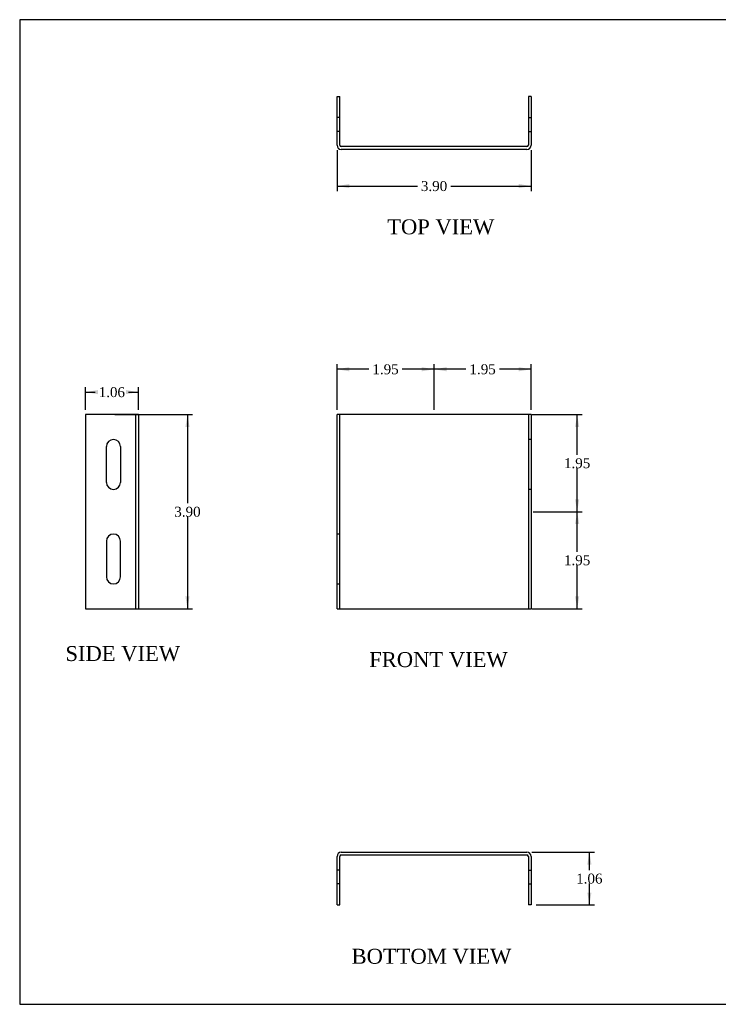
# Model space of a CAD drawing. Header units: inches. Extents: x 0.2 to 29.9, y -0.1 to 19.9.
# Tile 1 of 3: x 0.2 to 14.2, y 0.1 to 19.9. Entities that reach past the tile are written whole.
import ezdxf
from ezdxf.enums import TextEntityAlignment as Align
from ezdxf.lldxf.tags import DXFTag

# ---------------------------------------------------------------- set-up
doc = ezdxf.new("R2010")
doc.units = ezdxf.units.IN
doc.header["$MEASUREMENT"] = 0
doc.layers.add('COM70771-2', color=7, linetype='Continuous')
doc.layers.add('Default', color=7, linetype='Continuous')
doc.styles.add('SEACAD_Times_New_Roman', font='times.ttf')
tags = doc.linetypes.add('HIDDEN2', pattern=[0.1875, 0.125, -0.0625]).pattern_tags.tags
tags[6:7] = [DXFTag(74, 4), DXFTag(75, 0), DXFTag(340, '0'), DXFTag(46, 0.0), DXFTag(50, 0.0), DXFTag(44, 0.0), DXFTag(45, 0.0)]
tags[4:5] = [DXFTag(74, 4), DXFTag(75, 0), DXFTag(340, '0'), DXFTag(46, 0.0), DXFTag(50, 0.0), DXFTag(44, 0.0), DXFTag(45, 0.0)]
doc.dimstyles.new('HAMMOND_(STH_-_42x28)', dxfattribs={"dimtxt": 0.2, "dimasz": 0.25, "dimexe": 0.1, "dimexo": 0.1, "dimgap": 0.05, "dimtad": 0, "dimtih": 1, "dimtoh": 1, "dimzin": 0, "dimdsep": 46, "dimtxsty": 'SEACAD_Times_New_Roman', "dimblk1": '_SE_FILLED', "dimblk2": '_SE_FILLED', "dimsah": 1, "dimcen": 0.1, "dimadec": 0, "dimazin": 0, "dimtfac": 0.8, "dimtofl": 0, "dimtmove": 0, "dimatfit": 3, "dimfxl": 1, "dimtolj": 1, "dimtzin": 0, "dimarcsym": 0})

# ---------------------------------------------------------------- blocks, each defined once
blk = doc.blocks.new('SE')
at = {"layer": 'COM70771-2', "color": 7, "linetype": 'Continuous'}
for p, q in [((6.545, 8.057), (6.545, 11.957)), ((6.631, 11.957), (6.545, 11.957)), ((10.359, 11.957), (6.631, 11.957)), ((10.445, 11.957), (10.359, 11.957)), ((10.445, 11.957), (10.445, 8.057)), ((6.545, 8.057), (6.631, 8.057)), ((6.631, 8.057), (10.359, 8.057)), ((10.359, 8.057), (10.445, 8.057))]:
    blk.add_line(p, q, dxfattribs=at)
at = {"layer": 'COM70771-2', "color": 7, "linetype": 'HIDDEN2'}
for p, q in [((6.602, 8.057), (6.602, 11.957)), ((10.388, 11.957), (10.388, 8.057)), ((10.445, 11.457), (10.388, 11.457)), ((10.388, 10.457), (10.445, 10.457)), ((6.602, 9.557), (6.545, 9.557)), ((6.545, 8.557), (6.602, 8.557))]:
    blk.add_line(p, q, dxfattribs=at)
blk = doc.blocks.new('SE1')
at = {"layer": 'COM70771-2', "color": 7, "linetype": 'Continuous'}
for p, q in [((6.545, 17.37), (6.545, 18.346)), ((6.545, 18.346), (6.602, 18.346)), ((6.602, 17.37), (6.602, 18.346)), ((10.388, 18.346), (10.388, 17.37)), ((10.445, 18.346), (10.388, 18.346)), ((10.445, 18.346), (10.445, 17.37)), ((10.359, 17.341), (6.631, 17.341)), ((10.359, 17.284), (6.631, 17.284))]:
    blk.add_line(p, q, dxfattribs=at)
at = {"layer": 'COM70771-2', "color": 7, "linetype": 'HIDDEN2'}
for p, q in [((6.602, 17.924), (6.545, 17.924)), ((10.388, 17.924), (10.445, 17.924)), ((6.602, 17.643), (6.545, 17.643)), ((10.388, 17.643), (10.445, 17.643))]:
    blk.add_line(p, q, dxfattribs=at)
at = {"layer": 'COM70771-2', "color": 7, "linetype": 'Continuous'}
for centre, radius, start, end in [((6.631, 17.37), 0.086, 180, 270), ((6.631, 17.37), 0.029, 180, 270), ((10.359, 17.37), 0.029, 270, 0), ((10.359, 17.37), 0.086, 270, 0)]:
    blk.add_arc(centre, radius, start, end, dxfattribs=at)
blk = doc.blocks.new('SE2')
at = {"layer": 'COM70771-2', "color": 7, "linetype": 'Continuous'}
for p, q in [((6.631, 3.168), (10.359, 3.168)), ((6.545, 2.106), (6.545, 3.082)), ((6.602, 2.106), (6.602, 3.082)), ((6.631, 3.111), (10.359, 3.111)), ((10.388, 3.082), (10.388, 2.106)), ((10.445, 3.082), (10.445, 2.106)), ((6.545, 2.106), (6.602, 2.106)), ((10.445, 2.106), (10.388, 2.106))]:
    blk.add_line(p, q, dxfattribs=at)
at = {"layer": 'COM70771-2', "color": 7, "linetype": 'HIDDEN2'}
for p, q in [((6.602, 2.809), (6.545, 2.809)), ((10.388, 2.809), (10.445, 2.809)), ((6.602, 2.528), (6.545, 2.528)), ((10.388, 2.528), (10.445, 2.528))]:
    blk.add_line(p, q, dxfattribs=at)
at = {"layer": 'COM70771-2', "color": 7, "linetype": 'Continuous'}
for centre, radius, start, end in [((6.631, 3.082), 0.086, 90, 180), ((10.359, 3.082), 0.086, 0, 90), ((6.631, 3.082), 0.029, 90, 180), ((10.359, 3.082), 0.029, 0, 90)]:
    blk.add_arc(centre, radius, start, end, dxfattribs=at)
blk = doc.blocks.new('SE3')
at = {"layer": 'COM70771-2', "color": 7, "linetype": 'Continuous'}
for p, q in [((2.469, 11.957), (1.493, 11.957)), ((1.493, 11.957), (1.493, 8.057)), ((2.555, 11.957), (2.469, 11.957)), ((2.555, 11.957), (2.555, 8.057)), ((1.915, 9.416), (1.915, 8.697)), ((2.196, 8.697), (2.196, 9.416)), ((1.493, 8.057), (2.469, 8.057)), ((2.469, 8.057), (2.555, 8.057))]:
    blk.add_line(p, q, dxfattribs=at)
at = {"layer": 'COM70771-2', "color": 7, "linetype": 'HIDDEN2'}
for p, q in [((2.498, 11.957), (2.498, 8.057)), ((1.915, 10.597), (1.915, 11.316)), ((2.196, 11.316), (2.196, 10.597))]:
    blk.add_line(p, q, dxfattribs=at)
for centre, start, end in [((2.055, 11.316), 0, 180), ((2.055, 10.597), 180, 0)]:
    blk.add_arc(centre, 0.141, start, end, dxfattribs=at)
at = {"layer": 'COM70771-2', "color": 7, "linetype": 'Continuous'}
for centre, start, end in [((2.055, 9.416), 0, 180), ((2.055, 8.697), 180, 0)]:
    blk.add_arc(centre, 0.141, start, end, dxfattribs=at)
blk = doc.blocks.new('DMBLK7738')
at = {"layer": 'Default', "linetype": 'Continuous', "transparency": 16777216}
for points in [[(11.41, 9.757), (11.369, 10.007), (11.327, 9.757)], [(11.41, 8.307), (11.327, 8.307), (11.369, 8.057)]]:
    blk.add_hatch(color=7, dxfattribs=at).paths.add_polyline_path(points)
at = {"layer": 'Default', "color": 7, "linetype": 'Continuous', "transparency": 16777216}
for p, q in [((10.488, 10.007), (11.469, 10.007)), ((11.369, 9.202), (11.369, 10.007)), ((11.369, 8.057), (11.369, 8.932)), ((10.459, 8.057), (11.469, 8.057))]:
    blk.add_line(p, q, dxfattribs=at)
at = {"layer": 'Default', "color": 7, "linetype": 'Continuous', "transparency": 16777216, "style": 'SEACAD_Times_New_Roman'}
blk.add_text('1.95', height=0.2, dxfattribs=at).set_placement((11.103, 9.132), align=Align.TOP_LEFT)
blk = doc.blocks.new('_SE_FILLED')
at = {"color": 0}
blk.add_line((0, 0), (-1, 0), dxfattribs=at)
blk.add_solid([(0, 0), (-1, -0.1665), (-1, 0.1665), (0, 0)], dxfattribs=at)
blk = doc.blocks.new('DMBLK7739')
at = {"layer": 'Default', "linetype": 'Continuous', "transparency": 16777216}
for points in [[(11.41, 11.707), (11.369, 11.957), (11.327, 11.707)], [(11.41, 10.257), (11.327, 10.257), (11.369, 10.007)]]:
    blk.add_hatch(color=7, dxfattribs=at).paths.add_polyline_path(points)
at = {"layer": 'Default', "color": 7, "linetype": 'Continuous', "transparency": 16777216}
for p, q in [((10.459, 11.957), (11.469, 11.957)), ((11.369, 11.152), (11.369, 11.957)), ((11.369, 10.007), (11.369, 10.882)), ((10.488, 10.007), (11.469, 10.007))]:
    blk.add_line(p, q, dxfattribs=at)
at = {"layer": 'Default', "color": 7, "linetype": 'Continuous', "transparency": 16777216, "style": 'SEACAD_Times_New_Roman'}
blk.add_text('1.95', height=0.2, dxfattribs=at).set_placement((11.103, 11.082), align=Align.TOP_LEFT)
blk = doc.blocks.new('DMBLK7740')
at = {"layer": 'Default', "linetype": 'Continuous', "transparency": 16777216}
for points in [[(8.745, 12.911), (8.495, 12.869), (8.745, 12.827)], [(10.195, 12.911), (10.195, 12.827), (10.445, 12.869)]]:
    blk.add_hatch(color=7, dxfattribs=at).paths.add_polyline_path(points)
at = {"layer": 'Default', "color": 7, "linetype": 'Continuous', "transparency": 16777216}
for p, q in [((8.495, 12.057), (8.495, 12.969)), ((9.135, 12.869), (8.495, 12.869)), ((10.445, 12.869), (9.806, 12.869)), ((10.445, 12.057), (10.445, 12.969))]:
    blk.add_line(p, q, dxfattribs=at)
at = {"layer": 'Default', "color": 7, "linetype": 'Continuous', "transparency": 16777216, "style": 'SEACAD_Times_New_Roman'}
blk.add_text('1.95', height=0.2, dxfattribs=at).set_placement((9.205, 12.969), align=Align.TOP_LEFT)
blk = doc.blocks.new('DMBLK7741')
at = {"layer": 'Default', "linetype": 'Continuous', "transparency": 16777216}
for points in [[(6.795, 12.911), (6.545, 12.869), (6.795, 12.827)], [(8.245, 12.911), (8.245, 12.827), (8.495, 12.869)]]:
    blk.add_hatch(color=7, dxfattribs=at).paths.add_polyline_path(points)
at = {"layer": 'Default', "color": 7, "linetype": 'Continuous', "transparency": 16777216}
for p, q in [((6.545, 12.057), (6.545, 12.969)), ((7.185, 12.869), (6.545, 12.869)), ((8.495, 12.869), (7.856, 12.869)), ((8.495, 12.057), (8.495, 12.969))]:
    blk.add_line(p, q, dxfattribs=at)
at = {"layer": 'Default', "color": 7, "linetype": 'Continuous', "transparency": 16777216, "style": 'SEACAD_Times_New_Roman'}
blk.add_text('1.95', height=0.2, dxfattribs=at).set_placement((7.255, 12.969), align=Align.TOP_LEFT)
blk = doc.blocks.new('DMBLK7742')
at = {"layer": 'Default', "linetype": 'Continuous', "transparency": 16777216}
for points in [[(3.584, 11.707), (3.542, 11.957), (3.5, 11.707)], [(3.584, 8.307), (3.5, 8.307), (3.542, 8.057)]]:
    blk.add_hatch(color=7, dxfattribs=at).paths.add_polyline_path(points)
at = {"layer": 'Default', "color": 7, "linetype": 'Continuous', "transparency": 16777216}
for p, q in [((2.081, 11.957), (3.642, 11.957)), ((3.542, 11.957), (3.542, 10.177)), ((3.542, 9.907), (3.542, 8.057)), ((2.081, 8.057), (3.642, 8.057))]:
    blk.add_line(p, q, dxfattribs=at)
at = {"layer": 'Default', "color": 7, "linetype": 'Continuous', "transparency": 16777216, "style": 'SEACAD_Times_New_Roman'}
blk.add_text('3.90', height=0.2, dxfattribs=at).set_placement((3.277, 10.107), align=Align.TOP_LEFT)
blk = doc.blocks.new('DMBLK7743')
at = {"layer": 'Default', "linetype": 'Continuous', "transparency": 16777216}
for points in [[(6.795, 16.508), (6.795, 16.591), (6.545, 16.549)], [(10.195, 16.508), (10.445, 16.549), (10.195, 16.591)]]:
    blk.add_hatch(color=7, dxfattribs=at).paths.add_polyline_path(points)
at = {"layer": 'Default', "color": 7, "linetype": 'Continuous', "transparency": 16777216}
for p, q in [((6.545, 17.27), (6.545, 16.449)), ((10.445, 17.27), (10.445, 16.449)), ((6.545, 16.549), (8.16, 16.549)), ((8.831, 16.549), (10.445, 16.549))]:
    blk.add_line(p, q, dxfattribs=at)
at = {"layer": 'Default', "color": 7, "linetype": 'Continuous', "transparency": 16777216, "style": 'SEACAD_Times_New_Roman'}
blk.add_text('3.90', height=0.2, dxfattribs=at).set_placement((8.23, 16.649), align=Align.TOP_LEFT)
blk = doc.blocks.new('DMBLK7744')
at = {"layer": 'Default', "linetype": 'Continuous', "transparency": 16777216}
for points in [[(11.656, 2.918), (11.614, 3.168), (11.572, 2.918)], [(11.656, 2.356), (11.572, 2.356), (11.614, 2.106)]]:
    blk.add_hatch(color=7, dxfattribs=at).paths.add_polyline_path(points)
at = {"layer": 'Default', "color": 7, "linetype": 'Continuous', "transparency": 16777216}
for p, q in [((10.459, 3.168), (11.714, 3.168)), ((11.614, 2.807), (11.614, 3.168)), ((11.614, 2.106), (11.614, 2.537)), ((10.545, 2.106), (11.714, 2.106))]:
    blk.add_line(p, q, dxfattribs=at)
at = {"layer": 'Default', "color": 7, "linetype": 'Continuous', "transparency": 16777216, "style": 'SEACAD_Times_New_Roman'}
blk.add_text('1.06', height=0.2, dxfattribs=at).set_placement((11.349, 2.737), align=Align.TOP_LEFT)
blk = doc.blocks.new('DMBLK7745')
at = {"layer": 'Default', "linetype": 'Continuous', "transparency": 16777216}
for points in [[(1.743, 12.451), (1.493, 12.409), (1.743, 12.368)], [(2.305, 12.451), (2.305, 12.368), (2.555, 12.409)]]:
    blk.add_hatch(color=7, dxfattribs=at).paths.add_polyline_path(points)
at = {"layer": 'Default', "color": 7, "linetype": 'Continuous', "transparency": 16777216}
for p, q in [((1.493, 12.057), (1.493, 12.509)), ((2.555, 12.057), (2.555, 12.509)), ((1.493, 12.409), (1.688, 12.409)), ((2.359, 12.409), (2.555, 12.409))]:
    blk.add_line(p, q, dxfattribs=at)
at = {"layer": 'Default', "color": 7, "linetype": 'Continuous', "transparency": 16777216, "style": 'SEACAD_Times_New_Roman'}
blk.add_text('1.06', height=0.2, dxfattribs=at).set_placement((1.758, 12.509), align=Align.TOP_LEFT)
blk = doc.blocks.new('BORDER')
at = {"layer": 'Default', "color": 7, "linetype": 'Continuous'}
for p, q in [((0, 27.86), (-41.86, 27.86)), ((-41.86, 27.86), (-41.86, 0)), ((-41.86, 0), (0, 0))]:
    blk.add_line(p, q, dxfattribs=at)

msp = doc.modelspace()

# ---------------------------------------------------------------- block references
at = {"layer": 'Default', "color": 7, "xscale": 0.71, "yscale": 0.71, "zscale": 0.71}
msp.add_blockref('BORDER', (29.893, 0.111), dxfattribs=at)
at = {"layer": 'Default'}
for name in ['SE1', 'SE3', 'SE', 'SE2']:
    msp.add_blockref(name, (0, 0), dxfattribs=at)

# ---------------------------------------------------------------- texts
at = {"layer": 'Default', "color": 7, "linetype": 'Continuous', "style": 'SEACAD_Times_New_Roman'}
for s, p in [('TOP VIEW', (7.553, 15.88)), ('SIDE VIEW', (1.091, 7.308)), ('FRONT VIEW', (7.192, 7.186)), ('BOTTOM VIEW', (6.838, 1.226))]:
    msp.add_text(s, height=0.3, dxfattribs=at).set_placement(p, align=Align.TOP_LEFT)

# ---------------------------------------------------------------- dimensions: what is measured, and where the dimension line sits
at = {"layer": 'Default', "color": 7, "linetype": 'Continuous'}
for base, p1, p2, angle, picture, middle, dimtype in [((6.545, 16.549), (6.545, 17.37), (10.445, 17.37), 0, 'DMBLK7743', (8.495, 16.549), 161), ((1.493, 12.409), (1.493, 11.957), (2.555, 11.957), 0, 'DMBLK7745', (2.024, 12.409), 161), ((3.542, 11.957), (1.981, 11.957), (1.981, 8.057), 270, 'DMBLK7742', (3.542, 10.007), 161), ((11.369, 11.957), (10.388, 10.007), (10.359, 11.957), 90, 'DMBLK7739', (11.369, 10.982), 160), ((11.369, 10.007), (6.631, 8.057), (10.388, 10.007), 90, 'DMBLK7738', (11.369, 9.032), 160), ((11.614, 3.168), (10.445, 2.106), (10.359, 3.168), 90, 'DMBLK7744', (11.614, 2.637), 160)]:
    dim = msp.add_linear_dim(base=base, p1=p1, p2=p2, angle=angle, text='\\A1;<>', dimstyle='HAMMOND_(STH_-_42x28)', dxfattribs=at)
    dim.commit()
    dim.dimension.update_dxf_attribs({"geometry": picture, "text_midpoint": middle, "dimtype": dimtype})
for base, p1, p2, picture, middle in [((6.545, 12.869), (8.495, 11.957), (6.545, 11.957), 'DMBLK7741', (7.52, 12.869)), ((8.495, 12.869), (10.445, 11.957), (8.495, 11.957), 'DMBLK7740', (9.47, 12.869))]:
    dim = msp.add_linear_dim(base=base, p1=p1, p2=p2, text='\\A1;<>', dimstyle='HAMMOND_(STH_-_42x28)', dxfattribs=at)
    dim.commit()
    dim.dimension.update_dxf_attribs({"geometry": picture, "text_midpoint": middle, "dimtype": 160})

doc.saveas('drawing.dxf')
